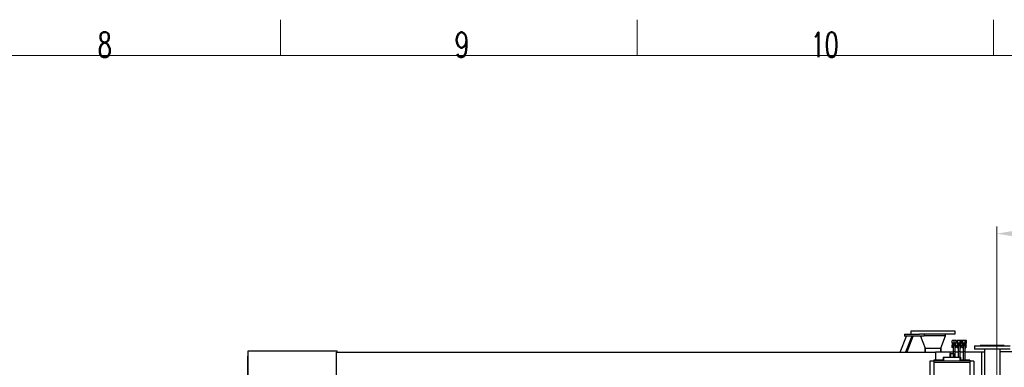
# Model space of a CAD drawing. Header units: inches. Extents: x 0 to 23760, y -13 to 16800.
# Tile 192 of 204: x 14418 to 19940, y 14850 to 16800. Entities that reach past the tile are written whole.
import ezdxf

# ---------------------------------------------------------------- set-up
doc = ezdxf.new("R2010")
doc.units = ezdxf.units.IN
doc.layers.add('210', color=7, linetype='Continuous', true_color=0xffffff)
doc.layers.add('254', color=7, linetype='Continuous', true_color=0xffffff)
doc.styles.add('latin_extended', font='simplex.shx')
doc.dimstyles.get("Standard").update_dxf_attribs({"dimtxt": 0.18, "dimasz": 0.18, "dimexe": 0.18, "dimexo": 0.0625, "dimgap": 0.09, "dimtad": 0, "dimtih": 1, "dimtoh": 1, "dimdec": 4, "dimzin": 0, "dimdsep": 46, "dimtxsty": 'Standard', "dimcen": 0.09, "dimadec": 0, "dimazin": 0, "dimtfac": 1, "dimtdec": 4, "dimtofl": 0, "dimtmove": 0, "dimatfit": 3, "dimfxl": 1, "dimtolj": 1, "dimtzin": 0, "dimarcsym": 0})

# ---------------------------------------------------------------- blocks, each defined once
blk = doc.blocks.new('_U6')
at = {"layer": '254', "color": 3, "linetype": 'Continuous', "lineweight": 13, "transparency": 16777216}
for p, q in [((19898.2, 12337.6), (19898.2, 15639.8)), ((20455.1, 15239.8), (20455.1, 15639.8)), ((20038.2, 15599.8), (20315.1, 15599.8))]:
    blk.add_line(p, q, dxfattribs=at)
at = {"layer": '254', "color": 3, "transparency": 16777216}
for points in [[(20038.2, 15623.1), (20038.2, 15576.5), (19898.2, 15599.8)], [(20315.1, 15576.5), (20315.1, 15623.1), (20455.1, 15599.8)]]:
    blk.add_solid(points, dxfattribs=at)
at = {"layer": 'Defpoints', "color": 0, "transparency": 16777216}
for p in [(20455.1, 15599.8), (20455.1, 15199.8), (19898.2, 12297.6)]:
    blk.add_point(p, dxfattribs=at)
at = {"layer": '254', "color": 2, "lineweight": 13, "transparency": 16777216, "insert": (19996.7, 15809.8), "char_height": 140, "attachment_point": 1, "style": 'latin_extended'}
blk.add_mtext('\\A1;557', dxfattribs=at)

msp = doc.modelspace()

# ---------------------------------------------------------------- linework, layer by layer
at = {"layer": '210', "color": 7, "linetype": 'Continuous', "lineweight": 18}
for p, q in [((15880, 16600), (15880, 16800)), ((17880, 16600), (17880, 16800)), ((19880, 16600), (19880, 16800)), ((200, 16600), (23560, 16600))]:
    msp.add_line(p, q, dxfattribs=at)
at = {"layer": '254', "color": 2, "linetype": 'Continuous', "lineweight": 25}
for p, q in [((19356.03, 14934.563), (19391.091, 15025.172)), ((19379.723, 15035.174), (19464.722, 15035.174)), ((19379.723, 15035.174), (19379.723, 15025.174)), ((19489.723, 15025.174), (19379.723, 15025.174)), ((19421.252, 15025.174), (19386.191, 14934.566)), ((19427.579, 15022.726), (19393.465, 14934.567)), ((19664.723, 15052.174), (19414.723, 15052.174)), ((19414.723, 15052.174), (19414.723, 15035.174)), ((19421.252, 15025.174), (19427.579, 15022.726)), ((19449.723, 15055.174), (19629.723, 15055.174)), ((19449.723, 15055.174), (19449.723, 15052.174)), ((19664.723, 15035.174), (19464.719, 15035.174)), ((19470.451, 15025.174), (19495.201, 14957.174)), ((19609.723, 15027.174), (19489.722, 15027.174)), ((19609.723, 15027.174), (19489.722, 15027.174)), ((19489.723, 15035.174), (19489.723, 15025.174)), ((19584.245, 14957.174), (19609.723, 15027.174)), ((19609.723, 15027.174), (19609.723, 15035.174)), ((19629.723, 15052.174), (19629.723, 15055.174)), ((19664.723, 15035.174), (19664.723, 15052.174)), ((19658.223, 15000.067), (19647.223, 15000.067)), ((19647.223, 14984.567), (19647.223, 15000.067)), ((19658.223, 14984.567), (19647.223, 14984.567)), ((19647.223, 14974.418), (19658.223, 14980.769)), ((19647.223, 14961.716), (19647.223, 14974.418)), ((19649.223, 14984.567), (19649.223, 14981.067)), ((19649.723, 14981.067), (19649.223, 14981.067)), ((19649.723, 14975.861), (19649.723, 14981.067)), ((19649.723, 14981.067), (19651.411, 14981.067)), ((19656.534, 14981.067), (19651.411, 14981.067)), ((19652.223, 14967.847), (19652.223, 14964.286)), ((19652.254, 14968.683), (19652.254, 14968.683)), ((19656.534, 14981.067), (19658.223, 14981.067)), ((19669.223, 15000.067), (19658.223, 15000.067)), ((19658.223, 14984.567), (19658.223, 15000.067)), ((19669.223, 14984.567), (19658.223, 14984.567)), ((19658.223, 14981.067), (19659.911, 14981.067)), ((19658.223, 14980.769), (19658.223, 14981.067)), ((19658.223, 14980.769), (19669.223, 14974.418)), ((19665.034, 14981.067), (19659.911, 14981.067)), ((19664.223, 14964.286), (19664.223, 14967.847)), ((19665.034, 14981.067), (19666.723, 14981.067)), ((19667.223, 14981.067), (19666.723, 14981.067)), ((19666.723, 14975.861), (19666.723, 14981.067)), ((19667.223, 14981.067), (19667.223, 14984.567)), ((19669.223, 14984.567), (19669.223, 15000.067)), ((19669.223, 14974.418), (19669.223, 14961.716)), ((19679.872, 15001.067), (19673.521, 15001.067)), ((19673.521, 14985.567), (19673.521, 15001.067)), ((19679.872, 14985.567), (19673.521, 14985.567)), ((19673.521, 14984.567), (19673.521, 14985.567)), ((19677.223, 14984.567), (19673.521, 14984.567)), ((19678.509, 14978.658), (19673.627, 14966.932)), ((19678.509, 14978.658), (19673.627, 14966.932)), ((19673.627, 14966.932), (19673.627, 14966.932)), ((19673.627, 14966.932), (19681.341, 14956.841)), ((19673.627, 14966.932), (19681.341, 14956.841)), ((19676.723, 14975.284), (19675.223, 14974.418)), ((19675.223, 14974.418), (19675.223, 14970.765)), ((19675.223, 14964.844), (19675.223, 14961.716)), ((19676.723, 14981.567), (19676.723, 14978.067)), ((19676.723, 14981.567), (19695.723, 14981.567)), ((19676.723, 14978.067), (19678.263, 14978.067)), ((19676.723, 14978.067), (19676.723, 14974.368)), ((19677.223, 14985.567), (19677.223, 14981.567)), ((19691.105, 14980.293), (19678.509, 14978.658)), ((19691.105, 14980.293), (19678.509, 14978.658)), ((19678.509, 14978.658), (19678.509, 14978.658)), ((19692.573, 15001.067), (19679.872, 15001.067)), ((19679.872, 14985.567), (19679.872, 15001.067)), ((19692.573, 14985.567), (19679.872, 14985.567)), ((19680.223, 14968.356), (19680.223, 14964.278)), ((19691.105, 14980.293), (19691.105, 14980.293)), ((19698.819, 14970.202), (19691.105, 14980.293)), ((19692.223, 14964.278), (19692.223, 14968.356)), ((19698.924, 15001.067), (19692.573, 15001.067)), ((19692.573, 14985.567), (19692.573, 15001.067)), ((19698.924, 14985.567), (19692.573, 14985.567)), ((19692.806, 14978.067), (19695.723, 14978.067)), ((19693.937, 14958.476), (19698.819, 14970.202)), ((19695.223, 14981.567), (19695.223, 14985.567)), ((19698.924, 14984.567), (19695.223, 14984.567)), ((19695.723, 14981.567), (19695.723, 14978.067)), ((19695.723, 14978.067), (19695.723, 14974.252)), ((19697.223, 14974.418), (19695.723, 14975.284)), ((19697.223, 14972.29), (19697.223, 14974.418)), ((19697.223, 14961.716), (19697.223, 14966.369)), ((19698.924, 14985.567), (19698.924, 15001.067)), ((19698.924, 14984.567), (19698.924, 14985.567)), ((19707.872, 15001.067), (19701.521, 15001.067)), ((19701.521, 14985.567), (19701.521, 15001.067)), ((19707.872, 14985.567), (19701.521, 14985.567)), ((19707.872, 14979.567), (19701.521, 14968.567)), ((19707.872, 14979.567), (19701.521, 14968.567)), ((19701.521, 14968.567), (19707.872, 14957.567)), ((19701.521, 14968.567), (19701.521, 14968.567)), ((19701.521, 14968.567), (19707.872, 14957.567)), ((19704.723, 14981.567), (19704.723, 14978.067)), ((19704.723, 14981.567), (19723.723, 14981.567)), ((19704.723, 14978.067), (19707.006, 14978.067)), ((19704.723, 14978.067), (19704.723, 14974.112)), ((19705.223, 14985.567), (19705.223, 14981.567)), ((19720.573, 15001.067), (19707.872, 15001.067)), ((19707.872, 14985.567), (19707.872, 15001.067)), ((19720.573, 14985.567), (19707.872, 14985.567)), ((19720.573, 14979.567), (19707.872, 14979.567)), ((19707.872, 14979.567), (19707.872, 14979.567)), ((19720.574, 14979.567), (19707.872, 14979.567)), ((19708.223, 14968.397), (19708.223, 14964.237)), ((19720.223, 14968.399), (19720.222, 14968.438)), ((19720.223, 14964.237), (19720.223, 14968.397)), ((19726.924, 15001.067), (19720.573, 15001.067)), ((19720.573, 14985.567), (19720.573, 15001.067)), ((19726.924, 14985.567), (19720.573, 14985.567)), ((19720.573, 14979.567), (19720.574, 14979.567)), ((19726.924, 14968.567), (19720.574, 14979.567)), ((19720.574, 14957.567), (19726.924, 14968.567)), ((19721.439, 14978.067), (19723.723, 14978.067)), ((19723.223, 14981.567), (19723.223, 14985.567)), ((19723.723, 14981.567), (19723.723, 14978.067)), ((19723.723, 14978.067), (19723.723, 14974.112)), ((19726.924, 14985.567), (19726.924, 15001.067)), ((19772.223, 14970.174), (19972.223, 14970.174)), ((19772.223, 14970.174), (19772.223, 14952.174)), ((19939.723, 14972.174), (19804.723, 14972.174)), ((19804.723, 14972.174), (19804.723, 14970.174)), ((15698.723, 14912.035), (15697.223, 14912.035)), ((15697.223, 14749.035), (15697.223, 14912.035)), ((15698.723, 14942.067), (16198.723, 14942.067)), ((15698.723, 14371.054), (15698.723, 14942.067)), ((16194.723, 14934.567), (19554.178, 14934.567)), ((16194.723, 14784.567), (16194.723, 14934.567)), ((16198.723, 14934.567), (16198.723, 14942.067)), ((19495.201, 14957.174), (19584.245, 14957.174)), ((19495.273, 14957.174), (19495.273, 14934.567)), ((19495.273, 14934.567), (19495.273, 14957.174)), ((19554.223, 14936.567), (19652.226, 14936.567)), ((19554.223, 14936.567), (19554.223, 14889.837)), ((19584.173, 14936.565), (19584.173, 14957.174)), ((19584.173, 14957.174), (19584.173, 14936.565)), ((19637.038, 14926.624), (19634.671, 14926.624)), ((19634.671, 14926.624), (19634.671, 14906.674)), ((19637.038, 14926.624), (19653.407, 14926.624)), ((19637.038, 14926.624), (19637.038, 14906.674)), ((19652.224, 14958.829), (19647.223, 14961.716)), ((19652.223, 14964.382), (19652.223, 14964.286)), ((19652.223, 14939.067), (19652.223, 14926.624)), ((19655.774, 14926.624), (19653.407, 14926.624)), ((19653.407, 14926.624), (19653.407, 14906.674)), ((19655.774, 14926.624), (19655.774, 14906.674)), ((19664.214, 14963.741), (19664.223, 14964.067)), ((19669.223, 14961.716), (19664.222, 14958.829)), ((19664.223, 14906.675), (19664.223, 14939.067)), ((19664.224, 14936.567), (19680.226, 14936.567)), ((19675.223, 14961.716), (19676.723, 14960.85)), ((19676.723, 14962.882), (19676.723, 14959.067)), ((19676.723, 14959.067), (19679.639, 14959.067)), ((19676.723, 14958.567), (19676.723, 14959.067)), ((19676.723, 14958.567), (19680.022, 14958.567)), ((19680.226, 14939.067), (19680.223, 14939.067)), ((19680.223, 14939.067), (19680.223, 14906.674)), ((19680.223, 14939.067), (19680.223, 14936.566)), ((19692.219, 14936.567), (19708.222, 14936.567)), ((19692.223, 14906.674), (19692.223, 14939.067)), ((19692.223, 14936.566), (19692.223, 14939.067)), ((19693.974, 14958.567), (19695.723, 14958.567)), ((19694.182, 14959.067), (19695.723, 14959.067)), ((19695.723, 14962.766), (19695.723, 14959.067)), ((19695.723, 14960.85), (19697.223, 14961.716)), ((19695.723, 14958.567), (19695.723, 14959.067)), ((19704.723, 14963.022), (19704.723, 14959.067)), ((19704.723, 14959.067), (19707.006, 14959.067)), ((19707.872, 14957.567), (19707.872, 14957.567)), ((19708.223, 14939.067), (19708.223, 14889.839)), ((19720.219, 14936.567), (19812.063, 14936.567)), ((19720.223, 14889.839), (19720.223, 14939.067)), ((19721.439, 14959.067), (19723.723, 14959.067)), ((19723.723, 14963.021), (19723.723, 14959.067)), ((19972.223, 14952.174), (19772.223, 14952.174)), ((19812.063, 14936.567), (19827.773, 14936.567)), ((19812.063, 14936.567), (19812.063, 14786.567)), ((19827.773, 14952.174), (19827.773, 14780.175)), ((19916.673, 14780.175), (19916.673, 14952.174)), ((20037.43, 14936.567), (19916.676, 14936.567)), ((19522.068, 14883.789), (19522.068, 14794.56)), ((19544.473, 14883.789), (19522.068, 14883.789)), ((19544.473, 14889.838), (19544.473, 14884.953)), ((19596.65, 14889.838), (19544.473, 14889.838)), ((19544.473, 14884.953), (19544.473, 14876.664)), ((19544.473, 14876.664), (19544.473, 14801.684)), ((19596.65, 14906.674), (19598.074, 14906.674)), ((19596.65, 14906.674), (19596.65, 14889.838)), ((19598.074, 14906.674), (19601.066, 14906.674)), ((19601.066, 14906.674), (19689.38, 14906.674)), ((19601.066, 14886.729), (19689.38, 14886.729)), ((19689.38, 14906.674), (19692.371, 14906.674)), ((19692.371, 14906.674), (19693.795, 14906.674)), ((19693.795, 14906.674), (19693.795, 14889.838)), ((19745.973, 14889.838), (19693.795, 14889.838)), ((19745.973, 14889.838), (19745.973, 14884.953)), ((19745.973, 14884.953), (19745.973, 14876.664)), ((19768.068, 14883.789), (19745.973, 14883.789)), ((19745.973, 14876.664), (19745.973, 14801.684)), ((19768.068, 14883.789), (19768.068, 14794.56))]:
    msp.add_line(p, q, dxfattribs=at)
at = {"layer": '254', "color": 110, "linetype": 'Continuous', "lineweight": 13}
for p, q in [((19664.223, 14939.067), (19652.223, 14939.067)), ((19664.222, 14964.193), (19664.223, 14964.286)), ((19692.223, 14939.067), (19680.223, 14939.067)), ((19680.233, 14964.621), (19680.224, 14964.389)), ((19708.223, 14939.067), (19720.223, 14939.067)), ((19544.473, 14884.953), (19745.973, 14884.953)), ((19544.473, 14876.664), (19745.973, 14876.664)), ((19598.074, 14906.674), (19598.074, 14887.295)), ((19601.066, 14906.674), (19601.066, 14886.729)), ((19689.38, 14906.674), (19689.38, 14886.729)), ((19692.371, 14906.674), (19692.371, 14887.295))]:
    msp.add_line(p, q, dxfattribs=at)
for centre, start, end in [((19658.223, 14964.067), 0, 180), ((19658.223, 14964.067), 0, 179.105625), ((19658.223, 14968.067), 175.635, 182.120625), ((19686.223, 14964.067), 174.515625, 180)]:
    msp.add_arc(centre, 6, start, end, dxfattribs=at)
at = {"layer": '254', "color": 2, "linetype": 'Continuous', "lineweight": 25}
for centre, start, end in [((19658.223, 14968.067), 174.110625, 182.165625), ((19658.223, 14968.067), 1.94625, 175.635), ((19686.223, 14964.067), 90, 174.52125), ((19686.223, 14968.567), 90, 106.261875), ((19686.223, 14964.067), 358.171875, 90), ((19714.223, 14968.567), 0, 178.9875), ((19714.223, 14964.067), 0, 178.9875)]:
    msp.add_arc(centre, 6, start, end, dxfattribs=at)
at = {"layer": '254', "color": 110, "linetype": 'Continuous', "lineweight": 13}
for centre, major_axis, ratio, start_param, end_param in [((19658.223, 14967.847), (6, 0), 0.9912277, 0, 3.14159265), ((19658.223, 14964.286), (6, 0), 0.9912277, 0, 3.12411754), ((19686.223, 14968.356), (-6, 0), 0.99154744, 4.71238898, 6.28318529), ((19686.223, 14964.278), (-6, 0), 0.99154744, 4.71238898, 5.6387661), ((19686.223, 14968.356), (-6, 0), 0.99154744, 3.14149446, 4.71238898), ((19686.223, 14964.278), (-6, 0), 0.99154744, 3.39282187, 4.71238898), ((19714.223, 14968.397), (6, 0), 0.99320753, 0.00009818, 3.14159265), ((19714.223, 14964.237), (6, 0), 0.99320753, 0.0007854, 3.14021821), ((19686.223, 14964.278), (-6, 0), 0.99154744, 3.13874557, 3.21571459)]:
    msp.add_ellipse(centre, major_axis=major_axis, ratio=ratio, start_param=start_param, end_param=end_param, dxfattribs=at)
at = {"layer": '254', "color": 2, "linetype": 'Continuous', "lineweight": 25}
for centre, start_param, end_param in [((19596.65, 14743.541), 6.09644605, 6.28318531), ((19693.795, 14743.541), 0, 0.18673926)]:
    msp.add_ellipse(centre, major_axis=(0, 146.297), ratio=0.05240778, start_param=start_param, end_param=end_param, dxfattribs=at)
for points in [[(19652.26, 14968.523), (19652.265, 14968.783)], [(19708.224, 14968.677), (19708.223, 14968.395)]]:
    msp.add_open_spline(points, degree=1, dxfattribs=at)
for points, knots in [([(19664.032, 14969.565), (19663.9, 14970.067), (19663.536, 14970.979), (19662.687, 14972.151), (19661.672, 14973.027), (19660.543, 14973.643), (19659.316, 14974.007), (19658.02, 14974.104), (19656.74, 14973.919), (19655.217, 14973.355), (19653.712, 14972.205), (19652.751, 14970.676), (19652.443, 14969.696), (19652.366, 14969.349)], [0, 0, 0, 0, 0.09519096, 0.18515278, 0.26790501, 0.34516549, 0.42499677, 0.50637697, 0.58733239, 0.66594453, 0.80949751, 0.93346637, 1, 1, 1, 1]), ([(19664.187, 14967.655), (19664.217, 14967.943), (19664.234, 14968.62), (19664.038, 14969.684), (19663.612, 14970.781), (19663.196, 14971.431), (19662.957, 14971.736)], [0, 0, 0, 0, 0.19562955, 0.4655249, 0.73526415, 1, 1, 1, 1]), ([(19684.546, 14974.318), (19684.51, 14974.311), (19684.093, 14974.227), (19683.355, 14973.864), (19682.126, 14973.06), (19681.021, 14971.736), (19680.456, 14970.302), (19680.296, 14969.436), (19680.263, 14969.146)], [0, 0, 0, 0, 0.01434808, 0.16522424, 0.31194915, 0.59467202, 0.86567921, 1, 1, 1, 1]), ([(19691.874, 14970.453), (19691.767, 14970.763), (19691.422, 14971.562), (19690.619, 14972.693), (19689.439, 14973.681), (19688.145, 14974.289), (19687.053, 14974.552), (19686.413, 14974.549), (19686.211, 14974.536)], [0, 0, 0, 0, 0.13118955, 0.34663599, 0.55554768, 0.74929713, 0.92193209, 1, 1, 1, 1]), ([(19691.919, 14965.956), (19692.001, 14965.706), (19692.21, 14964.901), (19692.246, 14964.065), (19692.197, 14963.517)], [0, 0, 0, 0, 0.31821875, 1, 1, 1, 1]), ([(19652.223, 14964.163), (19652.223, 14964.119), (19652.223, 14962.883), (19652.223, 14957.285), (19652.223, 14948.852), (19652.223, 14942.513), (19652.223, 14939.067)], [0, 0, 0, 0, 0.24997044, 0.5, 0.75002955, 1, 1, 1, 1]), ([(19652.223, 14959.186), (19652.223, 14958.463), (19652.223, 14955.504), (19652.223, 14948.852), (19652.223, 14942.513), (19652.223, 14939.067)], [0, 0, 0, 0, 0.15489238, 0.57749615, 1, 1, 1, 1]), ([(19664.222, 14939.067), (19664.222, 14942.487), (19664.222, 14948.778), (19664.222, 14957.145), (19664.222, 14962.701), (19664.222, 14963.927), (19664.222, 14963.97)], [0, 0, 0, 0, 0.25000685, 0.5, 0.74999315, 1, 1, 1, 1]), ([(19664.222, 14939.067), (19664.222, 14942.487), (19664.222, 14948.778), (19664.222, 14955.457), (19664.222, 14958.435), (19664.222, 14959.196)], [0, 0, 0, 0, 0.41761336, 0.83520384, 1, 1, 1, 1]), ([(19680.232, 14964.399), (19680.23, 14964.327), (19680.228, 14963.034), (19680.225, 14957.348), (19680.223, 14948.858), (19680.223, 14942.508), (19680.223, 14939.067)], [0, 0, 0, 0, 0.2510854, 0.50152989, 0.75117866, 1, 1, 1, 1]), ([(19680.223, 14958.916), (19680.223, 14958.746), (19680.223, 14957.06), (19680.223, 14953.163), (19680.223, 14946.401), (19680.223, 14941.591), (19680.223, 14939.067)], [0, 0, 0, 0, 0.03705568, 0.35812645, 0.67899877, 1, 1, 1, 1]), ([(19692.223, 14939.067), (19692.222, 14942.492), (19692.222, 14948.772), (19692.22, 14957.083), (19692.217, 14962.55), (19692.215, 14963.718), (19692.213, 14963.735)], [0, 0, 0, 0, 0.25117243, 0.50155173, 0.75112338, 1, 1, 1, 1]), ([(19692.223, 14939.067), (19692.223, 14941.591), (19692.223, 14946.401), (19692.223, 14953.163), (19692.223, 14957.06), (19692.223, 14958.746), (19692.223, 14958.916)], [0, 0, 0, 0, 0.32100123, 0.64187355, 0.96294432, 1, 1, 1, 1]), ([(19708.224, 14964.177), (19708.223, 14964.122), (19708.223, 14962.868), (19708.223, 14957.253), (19708.223, 14948.825), (19708.223, 14942.501), (19708.223, 14939.067)], [0, 0, 0, 0, 0.25041565, 0.50058998, 0.75045739, 1, 1, 1, 1]), ([(19720.223, 14939.067), (19720.223, 14942.5), (19720.223, 14948.806), (19720.222, 14957.177), (19720.222, 14962.703), (19720.222, 14963.915), (19720.222, 14963.957)], [0, 0, 0, 0, 0.25088713, 0.50149344, 0.751791, 1, 1, 1, 1]), ([(19598.074, 14887.295), (19598.079, 14887.277), (19598.088, 14887.259), (19598.109, 14887.232), (19598.117, 14887.224), (19598.135, 14887.206), (19598.145, 14887.197), (19598.179, 14887.17), (19598.206, 14887.153), (19598.253, 14887.127), (19598.269, 14887.118), (19598.305, 14887.101), (19598.324, 14887.092), (19598.383, 14887.067), (19598.426, 14887.05), (19598.498, 14887.026), (19598.522, 14887.018), (19598.574, 14887.002), (19598.6, 14886.994), (19598.682, 14886.971), (19598.799, 14886.941), (19598.929, 14886.914), (19599.031, 14886.894), (19599.083, 14886.884), (19599.138, 14886.875), (19599.175, 14886.868), (19599.193, 14886.865), (19599.287, 14886.85), (19599.442, 14886.827), (19599.687, 14886.798), (19599.859, 14886.782), (19599.992, 14886.771), (19600.037, 14886.767), (19600.128, 14886.761), (19600.174, 14886.758), (19600.311, 14886.749), (19600.496, 14886.74), (19600.684, 14886.734), (19600.874, 14886.73), (19600.969, 14886.729), (19601.066, 14886.729)], [0, 0, 0, 0, 0.0625, 0.0625, 0.09375, 0.09375, 0.125, 0.125, 0.1875, 0.1875, 0.21875, 0.21875, 0.25, 0.25, 0.3125, 0.3125, 0.34375, 0.34375, 0.375, 0.375, 0.4375, 0.5, 0.5, 0.53125, 0.546875, 0.546875, 0.5625, 0.5625, 0.625, 0.6875, 0.75, 0.75, 0.78125, 0.78125, 0.8125, 0.8125, 0.875, 0.9375, 0.9375, 1, 1, 1, 1]), ([(19689.38, 14886.729), (19689.476, 14886.729), (19689.572, 14886.73), (19689.762, 14886.734), (19689.95, 14886.74), (19690.135, 14886.749), (19690.273, 14886.758), (19690.319, 14886.761), (19690.41, 14886.767), (19690.455, 14886.771), (19690.588, 14886.782), (19690.675, 14886.79), (19690.803, 14886.804), (19690.845, 14886.809), (19690.928, 14886.819), (19690.969, 14886.824), (19691.088, 14886.84), (19691.242, 14886.862), (19691.384, 14886.888), (19691.487, 14886.908), (19691.521, 14886.915), (19691.57, 14886.925), (19691.586, 14886.929), (19691.618, 14886.936), (19691.697, 14886.954), (19691.827, 14886.988), (19691.979, 14887.035), (19692.066, 14887.068), (19692.115, 14887.089), (19692.124, 14887.093), (19692.143, 14887.102), (19692.17, 14887.115), (19692.195, 14887.128), (19692.241, 14887.154), (19692.294, 14887.189), (19692.33, 14887.224), (19692.357, 14887.259), (19692.366, 14887.277), (19692.371, 14887.295)], [0, 0, 0, 0, 0.0625, 0.0625, 0.125, 0.1875, 0.1875, 0.21875, 0.21875, 0.25, 0.25, 0.3125, 0.3125, 0.34375, 0.34375, 0.375, 0.375, 0.4375, 0.5, 0.5, 0.53125, 0.53125, 0.546875, 0.546875, 0.5625, 0.625, 0.6875, 0.75, 0.75, 0.765625, 0.765625, 0.78125, 0.8125, 0.8125, 0.875, 0.9375, 0.9375, 1, 1, 1, 1])]:
    msp.add_open_spline(points, degree=3, knots=knots, dxfattribs=at)

# ---------------------------------------------------------------- texts
at = {"layer": '210', "color": 211, "linetype": 'Continuous', "lineweight": 18, "char_height": 140, "attachment_point": 7, "line_spacing_factor": 0.963855, "style": 'latin_extended'}
for s, insert in [('\\W0.6563;8', (14855.328, 16589.303)), ('\\W0.7067;9', (16855.328, 16589.303)), ('\\W0.6453;10', (18855.328, 16589.303))]:
    msp.add_mtext(s, dxfattribs=dict(at, insert=insert))

# ---------------------------------------------------------------- dimensions: what is measured, and where the dimension line sits
at = {"layer": '254', "color": 2, "linetype": 'Continuous', "lineweight": 13}
dim = msp.add_linear_dim(base=(20455.116, 15599.802), p1=(19898.223, 12297.591), p2=(20455.116, 15199.802), dimstyle='Standard', override={"dimscale": 40, "dimtxt": 3.5, "dimasz": 3.5, "dimexe": 1, "dimexo": 1, "dimgap": 1.75, "dimtad": 1, "dimtih": 1, "dimtoh": 0, "dimdec": 0, "dimlfac": 1, "dimzin": 8, "dimdsep": 46, "dimlunit": 2, "dimtxsty": 'latin_extended', "dimsah": 1, "dimse1": 0, "dimse2": 0, "dimsd1": 0, "dimsd2": 0, "dimclrd": 3, "dimclre": 3, "dimclrt": 2, "dimtol": 0, "dimtm": -0.1, "dimtfac": 0.714286, "dimtdec": 3, "dimtofl": 1, "dimtmove": 0, "dimtzin": 8, "dimlwd": 13, "dimlwe": 13}, dxfattribs=at)
dim.commit()
dim.dimension.update_dxf_attribs({"geometry": '_U6', "text_midpoint": (20176.669, 15599.802), "dimtype": 160})

doc.saveas('drawing.dxf')
